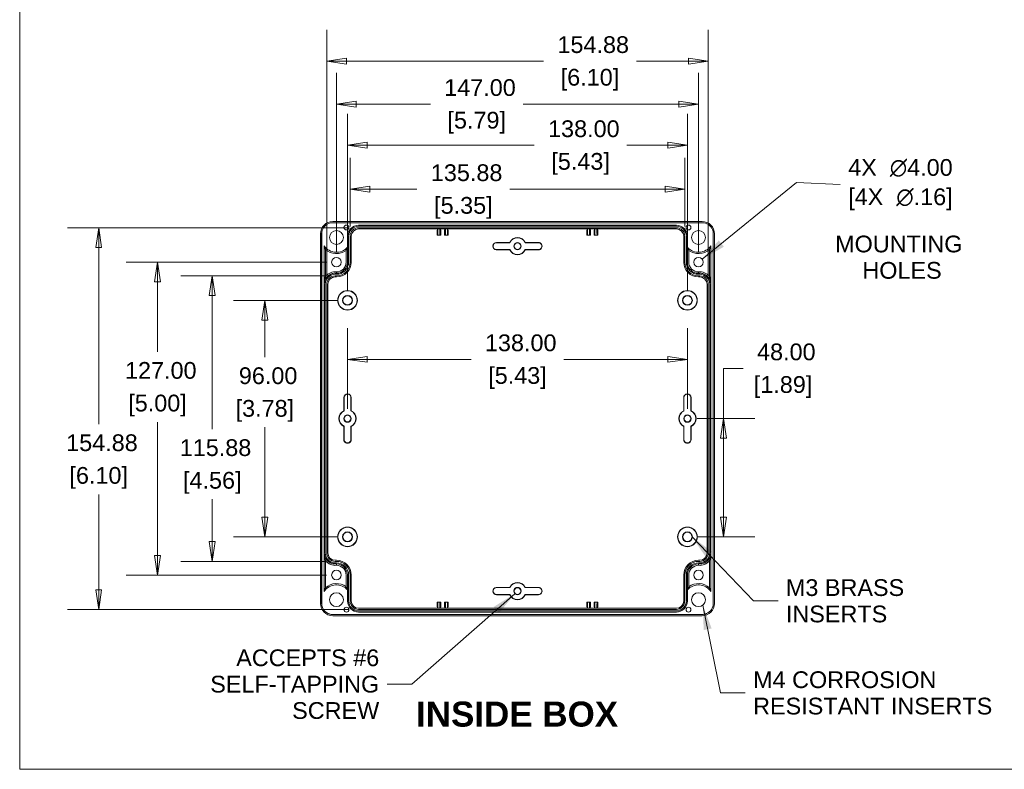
# Model space of a CAD drawing. Header units: millimetres. Extents: x 18 to 1100, y 18 to 846.
# Tile 1 of 10: x 30 to 430, y 30 to 334. Entities that reach past the tile are written whole.
import ezdxf

# ---------------------------------------------------------------- set-up
doc = ezdxf.new("R2010")
doc.units = ezdxf.units.MM
doc.header["$LTSCALE"] = 4
for name, color, linetype, lineweight in [('Dimension (ANSI)', 7, 'Continuous', 9), ('Sketch Geometry (ANSI)', 7, 'Continuous', 9), ('Symbol (ANSI)', 7, 'Continuous', 9), ('Visible (ANSI)', 7, 'Continuous', 9)]:
    doc.layers.add(name, color=color, linetype=linetype, lineweight=lineweight)
doc.styles.add('Label Text (ANSI)', font='arialbd.ttf')
doc.styles.add('Note Text (ANSI)', font='arial.ttf')
doc.dimstyles.new('Default - mm (ANSI)', dxfattribs={"dimscale": 4, "dimtxt": 1.7, "dimasz": 2, "dimexe": 3.175, "dimexo": 1, "dimgap": 0.8, "dimtad": 0, "dimtih": 1, "dimtoh": 1, "dimrnd": 1e-08, "dimzin": 4, "dimdsep": 46, "dimtxsty": 'Note Text (ANSI)', "dimblk": 'Filled-1', "dimcen": 0.09, "dimdle": 10, "dimclrd": 256, "dimclre": 256, "dimclrt": 256, "dimadec": 1, "dimazin": 0, "dimtfac": 1.792941, "dimtofl": 0, "dimtmove": 0, "dimatfit": 3, "dimfxl": 1, "dimtolj": 1, "dimtzin": 0, "dimlwd": -1, "dimlwe": -1, "dimarcsym": 0})
doc.dimstyles.new('Default - mm (ANSI)$7', dxfattribs={"dimscale": 4, "dimtxt": 1.7, "dimasz": 2.5, "dimexe": 3.175, "dimexo": 1, "dimgap": 0.8, "dimtad": 0, "dimtih": 1, "dimtoh": 1, "dimrnd": 1e-08, "dimzin": 4, "dimdsep": 46, "dimtxsty": 'Note Text (ANSI)', "dimblk": 'Filled-1', "dimcen": 0.09, "dimdle": 10, "dimclrd": 256, "dimclre": 256, "dimclrt": 256, "dimadec": 1, "dimazin": 0, "dimtfac": 1.792941, "dimtofl": 0, "dimtmove": 0, "dimatfit": 3, "dimfxl": 1, "dimtolj": 1, "dimtzin": 0, "dimlwd": -1, "dimlwe": -1, "dimarcsym": 0})

# ---------------------------------------------------------------- blocks, each defined once
blk = doc.blocks.new('Filled-1')
at = {"color": 0}
for p, q in [((0, 0), (-1, 0.15)), ((-1, 0.15), (-1, -0.15)), ((-1, 0), (0, 0)), ((-1, -0.15), (0, 0))]:
    blk.add_line(p, q, dxfattribs=at)
at = {"color": 0, "flags": 128}
blk.add_lwpolyline([(-1, -0.15), (0, 0), (-1, 0.15), (-1, -0.15)], dxfattribs=at)
at = {"color": 0}
blk.add_solid([(-1, -0.15), (0, 0), (-1, 0.15), (-1, -0.15)], dxfattribs=at)
blk = doc.blocks.new('*D21')
at = {"layer": 'Defpoints', "color": 0, "transparency": 16777216}
for p in [(305.61, 299.99), (158.61, 235.84), (305.61, 235.84)]:
    blk.add_point(p, dxfattribs=at)
at = {"layer": 'Dimension (ANSI)', "transparency": 16777216}
for p, q in [((158.61, 239.84), (158.61, 312.69)), ((305.61, 239.84), (305.61, 312.69)), ((166.61, 299.99), (196.75, 299.99)), ((297.61, 299.99), (234.39, 299.99))]:
    blk.add_line(p, q, dxfattribs=at)
at = {"layer": 'Dimension (ANSI)', "transparency": 16777216, "xscale": 8, "yscale": 8, "zscale": 8, "rotation": 180}
blk.add_blockref('Filled-1', (158.61, 299.99), dxfattribs=at)
at = {"layer": 'Dimension (ANSI)', "transparency": 16777216, "xscale": 8, "yscale": 8, "zscale": 8}
blk.add_blockref('Filled-1', (305.61, 299.99), dxfattribs=at)
at = {"layer": 'Dimension (ANSI)', "transparency": 16777216, "char_height": 6.8, "attachment_point": 5, "style": 'Note Text (ANSI)'}
for s, insert in [('\\A1; 147.00', (215.57, 306.66)), ('\\A1;[5.79]', (215.57, 292.43))]:
    blk.add_mtext(s, dxfattribs=dict(at, insert=insert))
blk = doc.blocks.new('*D22')
at = {"layer": 'Defpoints', "color": 0, "transparency": 16777216}
for p in [(158.61, 235.84), (85.96, 108.84), (158.61, 108.84)]:
    blk.add_point(p, dxfattribs=at)
at = {"layer": 'Dimension (ANSI)', "transparency": 16777216}
for p, q in [((154.61, 235.84), (73.26, 235.84)), ((85.96, 227.84), (85.96, 199.41)), ((85.96, 116.84), (85.96, 170.96)), ((154.61, 108.84), (73.26, 108.84))]:
    blk.add_line(p, q, dxfattribs=at)
at = {"layer": 'Dimension (ANSI)', "transparency": 16777216, "xscale": 8, "yscale": 8, "zscale": 8}
for p, rotation in [((85.96, 235.84), 90), ((85.96, 108.84), 270)]:
    blk.add_blockref('Filled-1', p, dxfattribs=dict(at, rotation=rotation))
at = {"layer": 'Dimension (ANSI)', "transparency": 16777216, "char_height": 6.8, "attachment_point": 5, "style": 'Note Text (ANSI)'}
for s, insert in [('\\A1; 127.00', (85.96, 191.86)), ('\\A1;[5.00]', (85.96, 177.63))]:
    blk.add_mtext(s, dxfattribs=dict(at, insert=insert))
blk = doc.blocks.new('*D23')
at = {"layer": 'Defpoints', "color": 0, "transparency": 16777216}
for p in [(108.19, 230.28), (158.61, 230.28), (158.11, 114.4)]:
    blk.add_point(p, dxfattribs=at)
at = {"layer": 'Dimension (ANSI)', "transparency": 16777216}
for p, q in [((154.61, 230.28), (95.49, 230.28)), ((108.19, 222.28), (108.19, 168.07)), ((108.19, 122.4), (108.19, 139.61)), ((154.11, 114.4), (95.49, 114.4))]:
    blk.add_line(p, q, dxfattribs=at)
at = {"layer": 'Dimension (ANSI)', "transparency": 16777216, "xscale": 8, "yscale": 8, "zscale": 8}
for p, rotation in [((108.19, 230.28), 90), ((108.19, 114.4), 270)]:
    blk.add_blockref('Filled-1', p, dxfattribs=dict(at, rotation=rotation))
at = {"layer": 'Dimension (ANSI)', "transparency": 16777216, "char_height": 6.8, "attachment_point": 5, "style": 'Note Text (ANSI)'}
for s, insert in [('\\A1; 115.88', (108.19, 160.51)), ('\\A1;[4.56]', (108.19, 146.28))]:
    blk.add_mtext(s, dxfattribs=dict(at, insert=insert))
blk = doc.blocks.new('*D24')
at = {"layer": 'Defpoints', "color": 0, "transparency": 16777216}
for p in [(167.61, 249.78), (62.08, 94.9), (167.61, 94.9)]:
    blk.add_point(p, dxfattribs=at)
at = {"layer": 'Dimension (ANSI)', "transparency": 16777216}
for p, q in [((163.61, 249.78), (49.38, 249.78)), ((62.08, 241.78), (62.08, 170.06)), ((62.08, 102.9), (62.08, 141.6)), ((163.61, 94.9), (49.38, 94.9))]:
    blk.add_line(p, q, dxfattribs=at)
at = {"layer": 'Dimension (ANSI)', "transparency": 16777216, "xscale": 8, "yscale": 8, "zscale": 8}
for p, rotation in [((62.08, 249.78), 90), ((62.08, 94.9), 270)]:
    blk.add_blockref('Filled-1', p, dxfattribs=dict(at, rotation=rotation))
at = {"layer": 'Dimension (ANSI)', "transparency": 16777216, "char_height": 6.8, "attachment_point": 5, "style": 'Note Text (ANSI)'}
for s, insert in [('\\A1; 154.88', (62.08, 162.5)), ('\\A1;[6.10]', (62.08, 148.27))]:
    blk.add_mtext(s, dxfattribs=dict(at, insert=insert))
blk = doc.blocks.new('*D25')
at = {"layer": 'Defpoints', "color": 0, "transparency": 16777216}
for p in [(300.05, 265.43), (164.17, 246.34), (300.05, 246.34)]:
    blk.add_point(p, dxfattribs=at)
at = {"layer": 'Dimension (ANSI)', "transparency": 16777216}
for p, q in [((164.17, 250.34), (164.17, 278.13)), ((300.05, 250.34), (300.05, 278.13)), ((172.17, 265.43), (191.31, 265.43)), ((292.05, 265.43), (228.99, 265.43))]:
    blk.add_line(p, q, dxfattribs=at)
at = {"layer": 'Dimension (ANSI)', "transparency": 16777216, "xscale": 8, "yscale": 8, "zscale": 8, "rotation": 180}
blk.add_blockref('Filled-1', (164.17, 265.43), dxfattribs=at)
at = {"layer": 'Dimension (ANSI)', "transparency": 16777216, "xscale": 8, "yscale": 8, "zscale": 8}
blk.add_blockref('Filled-1', (300.05, 265.43), dxfattribs=at)
at = {"layer": 'Dimension (ANSI)', "transparency": 16777216, "char_height": 6.8, "attachment_point": 5, "style": 'Note Text (ANSI)'}
for s, insert in [('\\A1; 135.88', (210.15, 272.1)), ('\\A1;[5.35]', (210.15, 257.87))]:
    blk.add_mtext(s, dxfattribs=dict(at, insert=insert))
blk = doc.blocks.new('*D26')
at = {"layer": 'Defpoints', "color": 0, "transparency": 16777216}
for p in [(154.67, 317.42), (154.67, 226.84), (309.55, 226.84)]:
    blk.add_point(p, dxfattribs=at)
at = {"layer": 'Dimension (ANSI)', "transparency": 16777216}
for p, q in [((154.67, 230.84), (154.67, 330.12)), ((309.55, 230.84), (309.55, 330.12)), ((162.67, 317.42), (242.71, 317.42)), ((301.55, 317.42), (280.38, 317.42))]:
    blk.add_line(p, q, dxfattribs=at)
at = {"layer": 'Dimension (ANSI)', "transparency": 16777216, "xscale": 8, "yscale": 8, "zscale": 8, "rotation": 180}
blk.add_blockref('Filled-1', (154.67, 317.42), dxfattribs=at)
at = {"layer": 'Dimension (ANSI)', "transparency": 16777216, "xscale": 8, "yscale": 8, "zscale": 8}
blk.add_blockref('Filled-1', (309.55, 317.42), dxfattribs=at)
at = {"layer": 'Dimension (ANSI)', "transparency": 16777216, "char_height": 6.8, "attachment_point": 5, "style": 'Note Text (ANSI)'}
for s, insert in [('\\A1; 154.88', (261.54, 324.09)), ('\\A1;[6.10]', (261.54, 309.86))]:
    blk.add_mtext(s, dxfattribs=dict(at, insert=insert))
blk = doc.blocks.new('*D27')
at = {"layer": 'Defpoints', "color": 0, "transparency": 16777216}
for p in [(163.11, 220.34), (129.55, 124.34), (163.11, 124.34)]:
    blk.add_point(p, dxfattribs=at)
at = {"layer": 'Dimension (ANSI)', "transparency": 16777216}
for p, q in [((159.11, 220.34), (116.85, 220.34)), ((129.55, 212.34), (129.55, 197.27)), ((129.55, 132.34), (129.55, 168.81)), ((159.11, 124.34), (116.85, 124.34))]:
    blk.add_line(p, q, dxfattribs=at)
at = {"layer": 'Dimension (ANSI)', "transparency": 16777216, "xscale": 8, "yscale": 8, "zscale": 8}
for p, rotation in [((129.55, 220.34), 90), ((129.55, 124.34), 270)]:
    blk.add_blockref('Filled-1', p, dxfattribs=dict(at, rotation=rotation))
at = {"layer": 'Dimension (ANSI)', "transparency": 16777216, "char_height": 6.8, "attachment_point": 5, "style": 'Note Text (ANSI)'}
for s, insert in [('\\A1; 96.00', (129.55, 189.71)), ('\\A1;[3.78]', (129.55, 175.48))]:
    blk.add_mtext(s, dxfattribs=dict(at, insert=insert))
blk = doc.blocks.new('*D28')
at = {"layer": 'Defpoints', "color": 0, "transparency": 16777216}
for p in [(163.11, 283.28), (163.11, 220.34), (301.11, 220.34)]:
    blk.add_point(p, dxfattribs=at)
at = {"layer": 'Dimension (ANSI)', "transparency": 16777216}
for p, q in [((163.11, 224.34), (163.11, 295.98)), ((301.11, 224.34), (301.11, 295.98)), ((171.11, 283.28), (238.91, 283.28)), ((293.11, 283.28), (276.55, 283.28))]:
    blk.add_line(p, q, dxfattribs=at)
at = {"layer": 'Dimension (ANSI)', "transparency": 16777216, "xscale": 8, "yscale": 8, "zscale": 8, "rotation": 180}
blk.add_blockref('Filled-1', (163.11, 283.28), dxfattribs=at)
at = {"layer": 'Dimension (ANSI)', "transparency": 16777216, "xscale": 8, "yscale": 8, "zscale": 8}
blk.add_blockref('Filled-1', (301.11, 283.28), dxfattribs=at)
at = {"layer": 'Dimension (ANSI)', "transparency": 16777216, "char_height": 6.8, "attachment_point": 5, "style": 'Note Text (ANSI)'}
for s, insert in [('\\A1; 138.00', (257.73, 289.95)), ('\\A1;[5.43]', (257.73, 275.72))]:
    blk.add_mtext(s, dxfattribs=dict(at, insert=insert))
blk = doc.blocks.new('*D29')
at = {"layer": 'Defpoints', "color": 0, "transparency": 16777216}
for p in [(301.11, 196.39), (163.11, 172.34), (301.11, 172.34)]:
    blk.add_point(p, dxfattribs=at)
at = {"layer": 'Dimension (ANSI)', "transparency": 16777216}
for p, q in [((163.11, 176.34), (163.11, 209.09)), ((301.11, 176.34), (301.11, 209.09)), ((171.11, 196.39), (213.29, 196.39)), ((293.11, 196.39), (250.93, 196.39))]:
    blk.add_line(p, q, dxfattribs=at)
at = {"layer": 'Dimension (ANSI)', "transparency": 16777216, "xscale": 8, "yscale": 8, "zscale": 8, "rotation": 180}
blk.add_blockref('Filled-1', (163.11, 196.39), dxfattribs=at)
at = {"layer": 'Dimension (ANSI)', "transparency": 16777216, "xscale": 8, "yscale": 8, "zscale": 8}
blk.add_blockref('Filled-1', (301.11, 196.39), dxfattribs=at)
at = {"layer": 'Dimension (ANSI)', "transparency": 16777216, "char_height": 6.8, "attachment_point": 5, "style": 'Note Text (ANSI)'}
for s, insert in [('\\A1; 138.00', (232.11, 203.06)), ('\\A1;[5.43]', (232.11, 188.83))]:
    blk.add_mtext(s, dxfattribs=dict(at, insert=insert))
blk = doc.blocks.new('*D30')
at = {"layer": 'Defpoints', "color": 0, "transparency": 16777216}
for p in [(301.11, 172.34), (301.11, 124.34), (315.76, 124.34)]:
    blk.add_point(p, dxfattribs=at)
at = {"layer": 'Dimension (ANSI)', "transparency": 16777216}
for p, q in [((315.76, 172.34), (315.76, 192.71)), ((315.76, 192.71), (323.76, 192.71)), ((305.11, 172.34), (328.46, 172.34)), ((315.76, 132.34), (315.76, 164.34)), ((305.11, 124.34), (328.46, 124.34))]:
    blk.add_line(p, q, dxfattribs=at)
at = {"layer": 'Dimension (ANSI)', "transparency": 16777216, "xscale": 8, "yscale": 8, "zscale": 8}
for p, rotation in [((315.76, 172.34), 90), ((315.76, 124.34), 270)]:
    blk.add_blockref('Filled-1', p, dxfattribs=dict(at, rotation=rotation))
at = {"layer": 'Dimension (ANSI)', "transparency": 16777216, "char_height": 6.8, "attachment_point": 5, "style": 'Note Text (ANSI)'}
for s, insert in [('\\A1; 48.00', (339.94, 199.38)), ('\\A1;[1.89]', (339.94, 185.15))]:
    blk.add_mtext(s, dxfattribs=dict(at, insert=insert))
blk = doc.blocks.new('Borders Hammond border')
at = {"layer": 'Sketch Geometry (ANSI)'}
for p, q in [((7.5, 208.4), (7.5, 7.5)), ((7.5, 7.5), (271.9, 7.5))]:
    blk.add_line(p, q, dxfattribs=at)

msp = doc.modelspace()

# ---------------------------------------------------------------- linework, layer by layer
at = {"layer": 'Visible (ANSI)'}
for p, q in [((307.1077, 251.8571), (157.1069, 251.8571)), ((157.12, 252.3309), (307.0946, 252.3309)), ((307.1077, 251.844), (157.1069, 251.844)), ((167.6073, 250.844), (296.6073, 250.844)), ((167.6073, 250.4032), (296.6073, 250.4032)), ((167.6073, 249.7848), (296.6073, 249.7848)), ((167.6073, 249.344), (296.6073, 249.344)), ((199.4823, 246.8007), (199.4823, 248.3007)), ((199.4866, 248.8006), (199.827, 249.3113)), ((199.827, 248.6324), (199.827, 249.3113)), ((199.827, 249.3113), (200.6376, 249.3113)), ((200.6376, 249.3113), (200.978, 248.8006)), ((200.6376, 249.3113), (200.6376, 248.6324)), ((200.9823, 248.3007), (200.9823, 246.8007)), ((202.4823, 246.8007), (202.4823, 248.3007)), ((202.4866, 248.8006), (202.827, 249.3113)), ((202.827, 248.6324), (202.827, 249.3113)), ((202.827, 249.3113), (203.6376, 249.3113)), ((203.6376, 249.3113), (203.978, 248.8006)), ((203.6376, 249.3113), (203.6376, 248.6324)), ((203.9823, 248.3007), (203.9823, 246.8007)), ((260.2323, 246.8007), (260.2323, 248.3007)), ((260.2366, 248.8006), (260.577, 249.3113)), ((260.577, 248.6324), (260.577, 249.3113)), ((260.577, 249.3113), (261.3876, 249.3113)), ((261.3876, 249.3113), (261.3876, 248.6324)), ((261.3876, 249.3113), (261.728, 248.8006)), ((261.7323, 248.3007), (261.7323, 246.8007)), ((263.2323, 246.8007), (263.2323, 248.3007)), ((263.2366, 248.8006), (263.577, 249.3113)), ((263.577, 248.6324), (263.577, 249.3113)), ((263.577, 249.3113), (264.3876, 249.3113)), ((264.3876, 249.3113), (264.3876, 248.6324)), ((264.3876, 249.3113), (264.728, 248.8006)), ((264.7323, 248.3007), (264.7323, 246.8007)), ((152.1204, 97.3567), (152.1204, 247.3313)), ((152.5942, 247.3444), (152.5942, 97.3436)), ((152.6073, 247.3444), (152.6073, 97.3436)), ((163.1073, 241.8754), (163.1073, 246.344)), ((163.5481, 235.844), (163.5481, 246.344)), ((164.1665, 235.844), (164.1665, 246.344)), ((164.6073, 235.844), (164.6073, 246.344)), ((199.4823, 246.8007), (199.814, 247.1324)), ((200.9823, 246.8007), (199.4823, 246.8007)), ((200.9823, 246.8007), (200.6506, 247.1324)), ((202.4823, 246.8007), (202.814, 247.1324)), ((203.9823, 246.8007), (202.4823, 246.8007)), ((203.9823, 246.8007), (203.6506, 247.1324)), ((260.2323, 246.8007), (260.564, 247.1324)), ((261.7323, 246.8007), (260.2323, 246.8007)), ((261.7323, 246.8007), (261.4006, 247.1324)), ((263.2323, 246.8007), (263.564, 247.1324)), ((264.7323, 246.8007), (263.2323, 246.8007)), ((264.7323, 246.8007), (264.4006, 247.1324)), ((299.6073, 246.344), (299.6073, 235.844)), ((300.0481, 246.344), (300.0481, 235.844)), ((300.6665, 246.344), (300.6665, 235.844)), ((301.1073, 246.344), (301.1073, 241.8754)), ((311.6073, 97.3436), (311.6073, 247.3444)), ((311.6204, 97.3436), (311.6204, 247.3444)), ((312.0942, 247.3313), (312.0942, 97.3567)), ((153.6073, 227.344), (153.6073, 242.5274)), ((154.1571, 241.0382), (154.1571, 230.0341)), ((162.5575, 235.844), (162.5575, 240.6194)), ((163.1073, 241.8754), (163.1073, 235.844)), ((228.9439, 240.8464), (223.5037, 240.8476)), ((229.0109, 240.9511), (223.5074, 240.9523)), ((223.6331, 243.739), (229.0119, 243.7391)), ((223.634, 243.8438), (228.9449, 243.8438)), ((235.2027, 243.7392), (240.6073, 243.7393)), ((240.607, 240.9487), (235.2031, 240.9499)), ((235.2696, 243.8439), (240.6073, 243.844)), ((240.607, 240.844), (235.2701, 240.8451)), ((301.1073, 235.844), (301.1073, 241.8754)), ((301.6571, 240.6194), (301.6571, 235.844)), ((310.0575, 230.0341), (310.0575, 241.0382)), ((310.6073, 242.5274), (310.6073, 227.344)), ((158.1073, 231.344), (158.6073, 231.344)), ((158.1073, 230.9032), (158.6073, 230.9032)), ((158.1073, 230.2848), (158.6073, 230.2848)), ((158.1073, 229.844), (158.6073, 229.844)), ((305.6073, 231.344), (306.1073, 231.344)), ((305.6073, 230.9032), (306.1073, 230.9032)), ((305.6073, 230.2848), (306.1073, 230.2848)), ((305.6073, 229.844), (306.1073, 229.844)), ((153.6073, 117.844), (153.6073, 226.844)), ((154.0481, 117.844), (154.0481, 226.844)), ((154.6665, 117.844), (154.6665, 226.844)), ((155.1073, 117.844), (155.1073, 226.844)), ((309.1073, 226.844), (309.1073, 117.844)), ((309.5481, 226.844), (309.5481, 117.844)), ((310.1665, 226.844), (310.1665, 117.844)), ((310.6073, 226.844), (310.6073, 117.844)), ((161.6097, 175.5074), (161.6109, 180.9476)), ((161.7145, 175.4404), (161.7156, 180.9439)), ((164.5023, 180.8182), (164.5024, 175.4394)), ((164.6071, 180.8173), (164.6071, 175.5063)), ((299.6075, 175.5063), (299.6075, 180.8173)), ((299.7122, 175.4394), (299.7123, 180.8182)), ((302.499, 180.9439), (302.5001, 175.4404)), ((302.6037, 180.9476), (302.6049, 175.5074)), ((161.6073, 163.8443), (161.6084, 169.1812)), ((161.712, 163.8443), (161.7132, 169.2481)), ((164.5025, 169.2486), (164.5026, 163.844)), ((164.6072, 169.1817), (164.6073, 163.844)), ((299.6073, 163.844), (299.6074, 169.1817)), ((299.712, 163.844), (299.7121, 169.2486)), ((302.5014, 169.2481), (302.5026, 163.8443)), ((302.6062, 169.1812), (302.6073, 163.8443)), ((153.6073, 102.1606), (153.6073, 117.344)), ((310.6073, 117.344), (310.6073, 102.1606)), ((154.1571, 114.6538), (154.1571, 103.6498)), ((158.6073, 114.844), (158.1073, 114.844)), ((158.6073, 114.4032), (158.1073, 114.4032)), ((158.6073, 113.7848), (158.1073, 113.7848)), ((158.6073, 113.344), (158.1073, 113.344)), ((306.1073, 114.844), (305.6073, 114.844)), ((306.1073, 114.4032), (305.6073, 114.4032)), ((306.1073, 113.7848), (305.6073, 113.7848)), ((306.1073, 113.344), (305.6073, 113.344)), ((310.0575, 103.6498), (310.0575, 114.6538)), ((162.5575, 104.0685), (162.5575, 108.844)), ((163.1073, 108.844), (163.1073, 102.8126)), ((163.5481, 98.344), (163.5481, 108.844)), ((164.1665, 98.344), (164.1665, 108.844)), ((164.6073, 98.344), (164.6073, 108.844)), ((299.6073, 108.844), (299.6073, 98.344)), ((300.0481, 108.844), (300.0481, 98.344)), ((300.6665, 108.844), (300.6665, 98.344)), ((301.1073, 102.8126), (301.1073, 108.844)), ((301.6571, 108.844), (301.6571, 104.0685)), ((163.1073, 98.344), (163.1073, 102.8126)), ((223.5037, 103.8404), (228.9439, 103.8415)), ((223.5074, 103.7357), (229.0109, 103.7368)), ((229.0119, 100.9489), (223.6331, 100.949)), ((228.9449, 100.8442), (223.634, 100.8442)), ((240.6073, 100.9487), (235.2027, 100.9488)), ((235.2031, 103.7381), (240.607, 103.7393)), ((240.6073, 100.844), (235.2696, 100.8441)), ((235.2701, 103.8429), (240.607, 103.844)), ((301.1073, 102.8126), (301.1073, 98.344)), ((199.4823, 97.8873), (199.814, 97.5556)), ((199.4823, 96.3873), (199.4823, 97.8873)), ((199.4823, 97.8873), (200.9823, 97.8873)), ((199.827, 95.3767), (199.827, 96.0556)), ((200.6376, 96.0556), (200.6376, 95.3767)), ((200.9823, 97.8873), (200.6506, 97.5556)), ((200.9823, 97.8873), (200.9823, 96.3873)), ((202.4823, 97.8873), (203.9823, 97.8873)), ((202.4823, 97.8873), (202.814, 97.5556)), ((202.4823, 96.3873), (202.4823, 97.8873)), ((202.827, 95.3767), (202.827, 96.0556)), ((203.6376, 96.0556), (203.6376, 95.3767)), ((203.9823, 97.8873), (203.6506, 97.5556)), ((203.9823, 97.8873), (203.9823, 96.3873)), ((260.2323, 97.8873), (261.7323, 97.8873)), ((260.2323, 97.8873), (260.564, 97.5556)), ((260.2323, 96.3873), (260.2323, 97.8873)), ((260.577, 95.3767), (260.577, 96.0556)), ((261.3876, 96.0556), (261.3876, 95.3767)), ((261.7323, 97.8873), (261.4006, 97.5556)), ((261.7323, 97.8873), (261.7323, 96.3873)), ((263.2323, 97.8873), (264.7323, 97.8873)), ((263.2323, 97.8873), (263.564, 97.5556)), ((263.2323, 96.3873), (263.2323, 97.8873)), ((263.577, 95.3767), (263.577, 96.0556)), ((264.3876, 96.0556), (264.3876, 95.3767)), ((264.7323, 97.8873), (264.4006, 97.5556)), ((264.7323, 97.8873), (264.7323, 96.3873)), ((157.1069, 92.844), (307.1077, 92.844)), ((157.1069, 92.8309), (307.1077, 92.8309)), ((307.0946, 92.3571), (157.12, 92.3571)), ((296.6073, 95.344), (167.6073, 95.344)), ((296.6073, 94.9032), (167.6073, 94.9032)), ((296.6073, 94.2848), (167.6073, 94.2848)), ((296.6073, 93.844), (167.6073, 93.844)), ((199.827, 95.3767), (199.4866, 95.8873)), ((200.6376, 95.3767), (199.827, 95.3767)), ((200.978, 95.8873), (200.6376, 95.3767)), ((202.827, 95.3767), (202.4866, 95.8873)), ((203.6376, 95.3767), (202.827, 95.3767)), ((203.978, 95.8873), (203.6376, 95.3767)), ((260.577, 95.3767), (260.2366, 95.8873)), ((261.3876, 95.3767), (260.577, 95.3767)), ((261.728, 95.8873), (261.3876, 95.3767)), ((263.577, 95.3767), (263.2366, 95.8873)), ((264.3876, 95.3767), (263.577, 95.3767)), ((264.728, 95.8873), (264.3876, 95.3767))]:
    msp.add_line(p, q, dxfattribs=at)
for centre, radius in [((158.6073, 245.844), 2.805), ((162.6732, 249.9099), 1), ((301.5414, 249.9099), 1), ((305.6073, 245.844), 2.805), ((232.1073, 242.344), 1.5), ((232.1073, 242.344), 1.3691), ((158.6073, 235.844), 1.9476), ((305.6073, 235.844), 1.9476), ((163.1073, 220.344), 4), ((163.1073, 220.344), 3.8953), ((301.1073, 220.344), 4), ((301.1073, 220.344), 3.8953), ((163.1073, 220.344), 2), ((163.1073, 220.344), 1.8691), ((301.1073, 220.344), 2), ((301.1073, 220.344), 1.8691), ((163.1073, 172.344), 1.5), ((163.1073, 172.344), 1.3691), ((301.1073, 172.344), 1.5), ((301.1073, 172.344), 1.3691), ((163.1073, 124.344), 4), ((163.1073, 124.344), 3.8953), ((301.1073, 124.344), 4), ((301.1073, 124.344), 3.8953), ((163.1073, 124.344), 2), ((163.1073, 124.344), 1.8691), ((301.1073, 124.344), 2), ((301.1073, 124.344), 1.8691), ((158.6073, 108.844), 1.9476), ((305.6073, 108.844), 1.9476), ((158.6073, 98.844), 2.805), ((232.1073, 102.344), 1.5), ((232.1073, 102.344), 1.3691), ((305.6073, 98.844), 2.805), ((162.6732, 94.7781), 1), ((301.5414, 94.7781), 1)]:
    msp.add_circle(centre, radius, dxfattribs=at)
for centre, radius, start, end in [((167.6073, 246.344), 4.5, 90, 180), ((167.6073, 246.344), 4.0592, 90, 180), ((167.6073, 246.344), 3.4408, 90, 180), ((167.6073, 246.344), 3, 90, 180), ((296.6073, 246.344), 4.5, 0, 90), ((296.6073, 246.344), 4.0592, 0, 90), ((296.6073, 246.344), 3.4408, 0, 90), ((296.6073, 246.344), 3, 0, 90), ((232.1073, 242.344), 3.5, 25.375578, 154.626029), ((232.1073, 242.344), 3.3953, 24.26282, 155.738787), ((158.6073, 245.844), 6, 213.55731, 318.590378), ((158.6073, 245.844), 6.5498, 227.200258, 307.092236), ((223.6073, 242.344), 1.5, 88.979415, 266.04044), ((223.6073, 242.344), 1.3953, 88.941775, 265.894905), ((232.1073, 242.344), 3.5, 205.332703, 334.643308), ((232.1073, 242.344), 3.3953, 204.219295, 335.756717), ((240.6073, 242.344), 1.5, 269.988006, 90.000803), ((240.6073, 242.344), 1.3953, 269.988006, 90.000803), ((305.6073, 245.844), 6, 221.409622, 326.44269), ((305.6073, 245.844), 6.5498, 232.907764, 312.799742), ((158.1073, 226.844), 5.0775, 84.024445, 141.075895), ((158.6073, 235.844), 6, 270, 0), ((158.6073, 235.844), 5.5592, 270, 0), ((158.6073, 235.844), 4.9408, 270, 0), ((158.6073, 235.844), 4.5, 270, 0), ((158.6073, 235.844), 3.9502, 270.414676, 0), ((305.6073, 235.844), 6, 180, 270), ((305.6073, 235.844), 5.5592, 180, 270), ((305.6073, 235.844), 4.9408, 180, 270), ((305.6073, 235.844), 4.5, 180, 270), ((305.6073, 235.844), 3.9502, 180, 269.585324), ((306.1073, 226.844), 5.0775, 38.924105, 95.975555), ((158.1073, 226.844), 4.5277, 83.659808, 173.659808), ((158.1073, 226.844), 4.5, 90, 180), ((158.1073, 226.844), 4.0592, 90, 180), ((158.1073, 226.844), 3.4408, 90, 180), ((158.1073, 226.844), 3, 90, 180), ((306.1073, 226.844), 4.5277, 6.340192, 96.340192), ((306.1073, 226.844), 4.5, 0, 90), ((306.1073, 226.844), 4.0592, 0, 90), ((306.1073, 226.844), 3.4408, 0, 90), ((306.1073, 226.844), 3, 0, 90), ((163.1073, 180.844), 1.5, 358.979415, 176.04044), ((163.1073, 180.844), 1.3953, 358.941775, 175.894905), ((301.1073, 180.844), 1.5, 3.95956, 181.020585), ((301.1073, 180.844), 1.3953, 4.105095, 181.058225), ((163.1073, 172.344), 3.5, 115.332703, 244.643308), ((163.1073, 172.344), 3.3953, 114.219295, 245.756717), ((163.1073, 172.344), 3.3953, 294.26282, 65.738787), ((163.1073, 172.344), 3.5, 295.375578, 64.626029), ((301.1073, 172.344), 3.5, 115.373971, 244.624422), ((301.1073, 172.344), 3.3953, 114.261213, 245.73718), ((301.1073, 172.344), 3.3953, 294.243283, 65.780705), ((301.1073, 172.344), 3.5, 295.356692, 64.667297), ((163.1073, 163.844), 1.5, 179.988006, 0.000803), ((163.1073, 163.844), 1.3953, 179.988006, 0.000803), ((301.1073, 163.844), 1.5, 179.999197, 0.011994), ((301.1073, 163.844), 1.3953, 179.999197, 0.011994), ((158.1073, 117.844), 4.5, 180, 270), ((158.1073, 117.844), 4.5277, 186.340192, 276.340192), ((158.1073, 117.844), 4.0592, 180, 270), ((158.1073, 117.844), 3.4408, 180, 270), ((158.1073, 117.844), 3, 180, 270), ((306.1073, 117.844), 4.5277, 263.659808, 353.659808), ((306.1073, 117.844), 3.4408, 270, 0), ((306.1073, 117.844), 3, 270, 0), ((306.1073, 117.844), 4.0592, 270, 0), ((306.1073, 117.844), 4.5, 270, 0), ((158.1073, 117.844), 5.0775, 218.924105, 275.975555), ((158.6073, 108.844), 6, 0, 90), ((158.6073, 108.844), 5.5592, 0, 90), ((158.6073, 108.844), 4.9408, 0, 90), ((158.6073, 108.844), 4.5, 0, 90), ((158.6073, 108.844), 3.9502, 0, 89.585324), ((305.6073, 108.844), 6, 90, 180), ((305.6073, 108.844), 5.5592, 90, 180), ((305.6073, 108.844), 4.9408, 90, 180), ((305.6073, 108.844), 4.5, 90, 180), ((305.6073, 108.844), 3.9502, 90.414676, 180), ((306.1073, 117.844), 5.0775, 264.024445, 321.075895), ((158.6073, 98.844), 6, 41.409622, 146.44269), ((158.6073, 98.844), 6.5498, 52.907764, 132.799742), ((232.1073, 102.344), 3.5, 25.356692, 154.667297), ((232.1073, 102.344), 3.3953, 24.243283, 155.780705), ((305.6073, 98.844), 6, 33.55731, 138.590378), ((305.6073, 98.844), 6.5498, 47.200258, 127.092236), ((223.6073, 102.344), 1.5, 93.95956, 271.020585), ((223.6073, 102.344), 1.3953, 94.105095, 271.058225), ((232.1073, 102.344), 3.5, 205.373971, 334.624422), ((232.1073, 102.344), 3.3953, 204.261213, 335.73718), ((240.6073, 102.344), 1.5, 269.999197, 90.011994), ((240.6073, 102.344), 1.3953, 269.999197, 90.011994), ((167.6073, 98.344), 4.5, 180, 270), ((167.6073, 98.344), 4.0592, 180, 270), ((167.6073, 98.344), 3.4408, 180, 270), ((167.6073, 98.344), 3, 180, 270), ((296.6073, 98.344), 3.4408, 270, 0), ((296.6073, 98.344), 3, 270, 0), ((296.6073, 98.344), 4.0592, 270, 0), ((296.6073, 98.344), 4.5, 270, 0)]:
    msp.add_arc(centre, radius, start, end, dxfattribs=at)
for centre, major_axis, ratio, start_param, end_param in [((157.1208, 247.3305), (-3.5361, 3.5361), 0.99982868, 5.49787281, 7.0684978), ((307.0938, 247.3305), (3.5361, 3.5361), 0.99982868, 5.49787281, 7.0684978), ((199.4867, 248.3007), (0, 0.5), 0.00872687, 0.01308955, 1.57079633), ((199.8139, 248.6324), (0, -1.5), 0.00872687, 0.00872623, 1.57079633), ((200.6507, 248.6324), (0, 1.5), 0.00872687, 1.57079633, 3.132866), ((200.9779, 248.3007), (0, -0.5), 0.00872687, 1.57079633, 3.12850268), ((202.4867, 248.3007), (0, 0.5), 0.00872687, 0.01308997, 1.57079633), ((202.8139, 248.6324), (0, -1.5), 0.00872687, 0.00872661, 1.57079633), ((203.6507, 248.6324), (0, 1.5), 0.00872687, 1.57079633, 3.13286598), ((203.9779, 248.3007), (0, -0.5), 0.00872687, 1.57079633, 3.12850268), ((260.2367, 248.3007), (0, 0.5), 0.00872687, 0.01308997, 1.57079633), ((260.5639, 248.6324), (0, -1.5), 0.00872687, 0.00872662, 1.57079633), ((261.4007, 248.6324), (0, 1.5), 0.00872687, 1.57079633, 3.132866), ((261.7279, 248.3007), (0, -0.5), 0.00872687, 1.57079633, 3.12850268), ((263.2367, 248.3007), (0, 0.5), 0.00872687, 0.01308997, 1.57079633), ((263.5639, 248.6324), (0, -1.5), 0.00872687, 0.00872665, 1.57079633), ((264.4007, 248.6324), (0, 1.5), 0.00872687, 1.57079633, 3.13286602), ((264.7279, 248.3007), (0, -0.5), 0.00872687, 1.57079633, 3.12850268), ((157.1208, 97.3575), (-3.5361, -3.5361), 0.99982868, 5.49787281, 7.0684978), ((199.4867, 96.3873), (0, 0.5), 0.00872687, 1.57079633, 3.1285031), ((199.8139, 96.0556), (0, -1.5), 0.00872687, 1.57079633, 3.13286645), ((200.6507, 96.0556), (0, 1.5), 0.00872687, 0.00872668, 1.57079633), ((200.9779, 96.3873), (0, -0.5), 0.00872687, 0.01309, 1.57079633), ((202.4867, 96.3873), (0, 0.5), 0.00872687, 1.57079633, 3.1285027), ((202.8139, 96.0556), (0, -1.5), 0.00872687, 1.57079633, 3.13286606), ((203.6507, 96.0556), (0, 1.5), 0.00872687, 0.00872668, 1.57079633), ((203.9779, 96.3873), (0, -0.5), 0.00872687, 0.01308998, 1.57079633), ((260.2367, 96.3873), (0, 0.5), 0.00872687, 1.57079633, 3.12850268), ((260.5639, 96.0556), (0, -1.5), 0.00872687, 1.57079633, 3.132866), ((261.4007, 96.0556), (0, 1.5), 0.00872687, 0.00872665, 1.57079633), ((261.7279, 96.3873), (0, -0.5), 0.00872687, 0.01308997, 1.57079633), ((263.2367, 96.3873), (0, 0.5), 0.00872687, 1.57079633, 3.12850268), ((263.5639, 96.0556), (0, -1.5), 0.00872687, 1.57079633, 3.13286604), ((264.4007, 96.0556), (0, 1.5), 0.00872687, 0.00872669, 1.57079633), ((264.7279, 96.3873), (0, -0.5), 0.00872687, 0.01308997, 1.57079633), ((307.0938, 97.3575), (3.5361, -3.5361), 0.99982868, 5.49787281, 7.0684978)]:
    msp.add_ellipse(centre, major_axis=major_axis, ratio=ratio, start_param=start_param, end_param=end_param, dxfattribs=at)
for points in [[(157.1069, 251.8571), (156.5161, 251.8571), (155.0387, 251.5644), (153.1316, 250.0006), (152.5942, 248.2306), (152.5942, 247.3444)], [(311.6204, 247.3444), (311.6204, 247.9352), (311.3277, 249.4126), (309.7639, 251.3196), (307.9939, 251.857), (307.1077, 251.8571)], [(157.1069, 251.844), (156.5178, 251.844), (155.0447, 251.5522), (153.1432, 249.9929), (152.6073, 248.228), (152.6073, 247.3444)], [(311.6073, 247.3444), (311.6073, 247.9335), (311.3155, 249.4066), (309.7562, 251.3081), (307.9913, 251.8439), (307.1077, 251.844)], [(152.5942, 97.3436), (152.5942, 96.7528), (152.8869, 95.2754), (154.4507, 93.3683), (156.2207, 92.8309), (157.1069, 92.8309)], [(152.6073, 97.3436), (152.6073, 96.7545), (152.8991, 95.2814), (154.4584, 93.3799), (156.2233, 92.844), (157.1069, 92.844)], [(307.1077, 92.8309), (307.6985, 92.8309), (309.1759, 93.1236), (311.0829, 94.6874), (311.6203, 96.4574), (311.6204, 97.3436)], [(307.1077, 92.844), (307.6968, 92.844), (309.1699, 93.1358), (311.0714, 94.6951), (311.6073, 96.46), (311.6073, 97.3436)]]:
    msp.add_open_spline(points, degree=3, knots=[-7.0684978, -7.0684978, -7.0684978, -7.0684978, -6.67584155, -6.08685718, -5.49787281, -5.49787281, -5.49787281, -5.49787281], dxfattribs=at)
for points, degree in [([(153.6073, 242.5274), (153.8318, 241.7828), (154.1571, 241.0382)], 2), ([(163.1073, 241.8754), (162.8699, 241.2474), (162.5575, 240.6194)], 2), ([(223.5037, 240.8476), (223.5056, 240.9009), (223.5074, 240.9523)], 2), ([(228.9439, 240.8464), (228.9774, 240.8994), (229.0109, 240.9511)], 2), ([(228.9449, 243.8438), (228.9784, 243.7909), (229.0119, 243.7391)], 2), ([(235.2696, 243.8439), (235.2361, 243.791), (235.2027, 243.7392)], 2), ([(235.2701, 240.8451), (235.2366, 240.898), (235.2031, 240.9499)], 2), ([(301.1073, 241.8754), (301.3446, 241.2474), (301.6571, 240.6194)], 2), ([(310.6073, 242.5274), (310.3828, 241.7828), (310.0575, 241.0382)], 2), ([(158.6073, 231.344), (158.6167, 231.5145), (158.627, 231.7103), (158.6359, 231.8939)], 3), ([(305.6073, 231.344), (305.5974, 231.5234), (305.5874, 231.7144), (305.5787, 231.8939)], 3), ([(153.6073, 227.344), (153.6818, 228.6891), (154.1571, 230.0341)], 2), ([(310.6073, 227.344), (310.5328, 228.6891), (310.0575, 230.0341)], 2), ([(161.6097, 175.5074), (161.6627, 175.4739), (161.7145, 175.4404)], 2), ([(164.6071, 175.5063), (164.5542, 175.4729), (164.5024, 175.4394)], 2), ([(299.6075, 175.5063), (299.6604, 175.4729), (299.7122, 175.4394)], 2), ([(302.6049, 175.5074), (302.5519, 175.4739), (302.5001, 175.4404)], 2), ([(161.6084, 169.1812), (161.6613, 169.2147), (161.7132, 169.2481)], 2), ([(164.6072, 169.1817), (164.5543, 169.2152), (164.5025, 169.2486)], 2), ([(299.6074, 169.1817), (299.6603, 169.2152), (299.7121, 169.2486)], 2), ([(302.6062, 169.1812), (302.5532, 169.2147), (302.5014, 169.2481)], 2), ([(153.6073, 117.344), (153.6818, 115.9989), (154.1571, 114.6538)], 2), ([(310.6073, 117.344), (310.5328, 115.9989), (310.0575, 114.6538)], 2), ([(158.6073, 113.344), (158.6172, 113.1646), (158.6272, 112.9736), (158.6359, 112.7941)], 3), ([(305.6073, 113.344), (305.5979, 113.1735), (305.5876, 112.9777), (305.5787, 112.7941)], 3), ([(163.1073, 102.8126), (162.8699, 103.4406), (162.5575, 104.0685)], 2), ([(301.1073, 102.8126), (301.3446, 103.4406), (301.6571, 104.0685)], 2), ([(153.6073, 102.1606), (153.8318, 102.9052), (154.1571, 103.6498)], 2), ([(228.9439, 103.8415), (228.9774, 103.7886), (229.0109, 103.7368)], 2), ([(228.9449, 100.8442), (228.9784, 100.8971), (229.0119, 100.9489)], 2), ([(235.2696, 100.8441), (235.2361, 100.897), (235.2027, 100.9488)], 2), ([(235.2701, 103.8429), (235.2366, 103.7899), (235.2031, 103.7381)], 2), ([(310.6073, 102.1606), (310.3828, 102.9052), (310.0575, 103.6498)], 2)]:
    msp.add_open_spline(points, degree=degree, dxfattribs=at)
for points, weights in [([(223.634, 243.8438), (223.6335, 243.7904), (223.6331, 243.739)], [1.00000000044, 1.00000000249, 1.00000000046]), ([(161.6109, 180.9476), (161.6642, 180.9457), (161.7156, 180.9439)], [0.999999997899, 0.999999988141, 0.999999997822]), ([(164.6071, 180.8173), (164.5537, 180.8177), (164.5023, 180.8182)], [1.00000000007, 1.00000000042, 1.00000000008]), ([(299.6075, 180.8173), (299.6608, 180.8177), (299.7123, 180.8182)], [1.0000000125, 1.00000007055, 1.00000001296]), ([(302.6037, 180.9476), (302.5504, 180.9457), (302.499, 180.9439)], [1.00000000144, 1.00000000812, 1.00000000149]), ([(223.5037, 103.8404), (223.5056, 103.7871), (223.5074, 103.7357)], [1.00000000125, 1.00000000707, 1.0000000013]), ([(223.634, 100.8442), (223.6335, 100.8975), (223.6331, 100.949)], [0.99999999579, 0.999999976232, 0.999999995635])]:
    msp.add_rational_spline(points, weights, degree=2, dxfattribs=at)

# ---------------------------------------------------------------- block references
at = {"xscale": 4, "yscale": 4, "zscale": 4}
msp.add_blockref('Borders Hammond border', (0, 0), dxfattribs=at)

# ---------------------------------------------------------------- texts
at = {"layer": 'Symbol (ANSI)', "char_height": 6.8, "style": 'Note Text (ANSI)'}
for s, insert, width, attachment_point, line_spacing_factor in [('4X  \\fAIGDT|b0|i0;\\H6.8000;n\\fArial|b0|i0;\\H6.8000;4.00\\P[4X  \\fAIGDT|b0|i0;\\H6.8000;n\\fArial|b0|i0;\\H6.8000;.16]', (366.381, 267.3105), 43.429115, 4, 1.05), ('MOUNTING\\P HOLES', (386.9215, 237.823), 60.853658, 5, 0.944221), ('M3 BRASS \\PINSERTS', (341.0858, 98.3471), 50.689025, 4, 0.944221), ('ACCEPTS #6\\PSELF-TAPPING\\PSCREW', (175.9843, 64.5167), 68.637505, 6, 0.944221), ('\\fArial|b0|i0;M4 CORROSION\\P\\fArial|b0|i0;RESISTANT INSERTS\\P', (327.7764, 60.9712), 97.14879, 4, 0.944221)]:
    msp.add_mtext(s, dxfattribs=dict(at, insert=insert, width=width, attachment_point=attachment_point, line_spacing_factor=line_spacing_factor))
at = {"layer": 'Symbol (ANSI)', "insert": (190.9428, 47.1899), "char_height": 10.16, "attachment_point": 7, "style": 'Label Text (ANSI)'}
msp.add_mtext('INSIDE BOX', dxfattribs=at)

# ---------------------------------------------------------------- dimensions: what is measured, and where the dimension line sits
at = {"layer": 'Dimension (ANSI)'}
for base, p1, p2, angle, text, override, picture, middle in [((154.6665, 317.4191), (309.5481, 226.844), (154.6665, 226.844), 180, ' <>\\X[6.10]', {"dimgap": 0.8, "dimtih": 0, "dimtoh": 0, "dimdec": 2, "dimpost": '\\X', "dimtol": 0, "dimlim": 0, "dimtp": 0, "dimtm": 0, "dimtdec": 2, "dimatfit": 1}, '*D26', (261.5439, 317.4191)), ((305.6073, 299.9925), (158.6073, 235.844), (305.6073, 235.844), 180, ' <>\\X[5.79]', {"dimgap": 0.8, "dimtih": 0, "dimtoh": 0, "dimdec": 2, "dimpost": '\\X', "dimtol": 0, "dimlim": 0, "dimtp": 0, "dimtm": 0, "dimtdec": 2, "dimatfit": 1}, '*D21', (215.5746, 299.9925)), ((163.1073, 283.2802), (301.1073, 220.344), (163.1073, 220.344), 180, ' <>\\X[5.43]', {"dimgap": 0.8, "dimtih": 0, "dimtoh": 0, "dimdec": 2, "dimpost": '\\X', "dimtol": 0, "dimlim": 0, "dimtp": 0, "dimtm": 0, "dimtdec": 2, "dimatfit": 1}, '*D28', (257.7318, 283.2802)), ((62.0767, 94.9032), (167.6073, 249.7848), (167.6073, 94.9032), 270, ' <>\\X[6.10]', {"dimgap": 0.8, "dimdec": 2, "dimpost": '\\X', "dimtol": 0, "dimlim": 0, "dimtp": 0, "dimtm": 0, "dimtdec": 2, "dimatfit": 1}, '*D24', (62.0767, 155.8321)), ((85.9615, 108.844), (158.6073, 235.844), (158.6073, 108.844), 90, ' <>\\X[5.00]', {"dimgap": 0.8, "dimdec": 2, "dimpost": '\\X', "dimtol": 0, "dimlim": 0, "dimtp": 0, "dimtm": 0, "dimtdec": 2, "dimatfit": 1}, '*D22', (85.9615, 185.1848)), ((108.1877, 230.2848), (158.1073, 114.4032), (158.6073, 230.2848), 90, ' <>\\X[4.56]', {"dimgap": 0.8, "dimdec": 2, "dimpost": '\\X', "dimtol": 0, "dimlim": 0, "dimtp": 0, "dimtm": 0, "dimtdec": 2, "dimatfit": 1}, '*D23', (108.1877, 153.8416)), ((129.5546, 124.344), (163.1073, 220.344), (163.1073, 124.344), 90, ' <>\\X[3.78]', {"dimgap": 0.8, "dimdec": 2, "dimpost": '\\X', "dimtol": 0, "dimlim": 0, "dimtp": 0, "dimtm": 0, "dimtdec": 2, "dimatfit": 1}, '*D27', (129.5546, 183.0409)), ((301.1073, 196.3879), (163.1073, 172.344), (301.1073, 172.344), 180, ' <>\\X[5.43]', {"dimgap": 0.8, "dimtih": 0, "dimtoh": 0, "dimdec": 2, "dimpost": '\\X', "dimtol": 0, "dimlim": 0, "dimtp": 0, "dimtm": 0, "dimtdec": 2, "dimatfit": 1}, '*D29', (232.1073, 196.3879)), ((315.7634, 124.344), (301.1073, 172.344), (301.1073, 124.344), 90, ' <>\\X[1.89]', {"dimgap": 0.8, "dimdec": 2, "dimpost": '\\X', "dimtol": 0, "dimlim": 0, "dimtp": 0, "dimtm": 0, "dimtdec": 2, "dimatfit": 2}, '*D30', (339.9418, 192.7074))]:
    dim = msp.add_linear_dim(base=base, p1=p1, p2=p2, angle=angle, text=text, dimstyle='Default - mm (ANSI)', override=override, dxfattribs=at)
    dim.commit()
    dim.dimension.update_dxf_attribs({"geometry": picture, "text_midpoint": middle, "dimtype": 160})
dim = msp.add_linear_dim(base=(300.0481, 265.4251), p1=(164.1665, 246.344), p2=(300.0481, 246.344), text=' <>\\X[5.35]', dimstyle='Default - mm (ANSI)', override={"dimgap": 0.8, "dimtih": 0, "dimtoh": 0, "dimdec": 2, "dimpost": '\\X', "dimtol": 0, "dimlim": 0, "dimtp": 0, "dimtm": 0, "dimtdec": 2, "dimatfit": 1}, dxfattribs=at)
dim.commit()
dim.dimension.update_dxf_attribs({"geometry": '*D25', "text_midpoint": (210.1511, 265.4251), "dimtype": 160})

# ---------------------------------------------------------------- leaders
at = {"layer": 'Symbol (ANSI)', "annotation_type": 0, "has_hookline": 1}
for points, hookline_direction, text_width in [([(307.1187, 237.0724), (345.4498, 268.2259), (363.181, 267.3105)], 0, 42.6438), ([(302.9764, 124.344), (327.8858, 98.3471), (337.8858, 98.3471)], 0, 46.8393), ([(231.0455, 101.2845), (189.1843, 64.5167), (179.1843, 64.5167)], 1, 67.6011), ([(307.3481, 96.6445), (314.5764, 60.9712), (324.5764, 60.9712)], 0, 95.8772)]:
    msp.add_leader(points, dimstyle='Default - mm (ANSI)$7', override={"dimtad": 0}, dxfattribs=dict(at, hookline_direction=hookline_direction, text_width=text_width))

doc.saveas('drawing.dxf')
